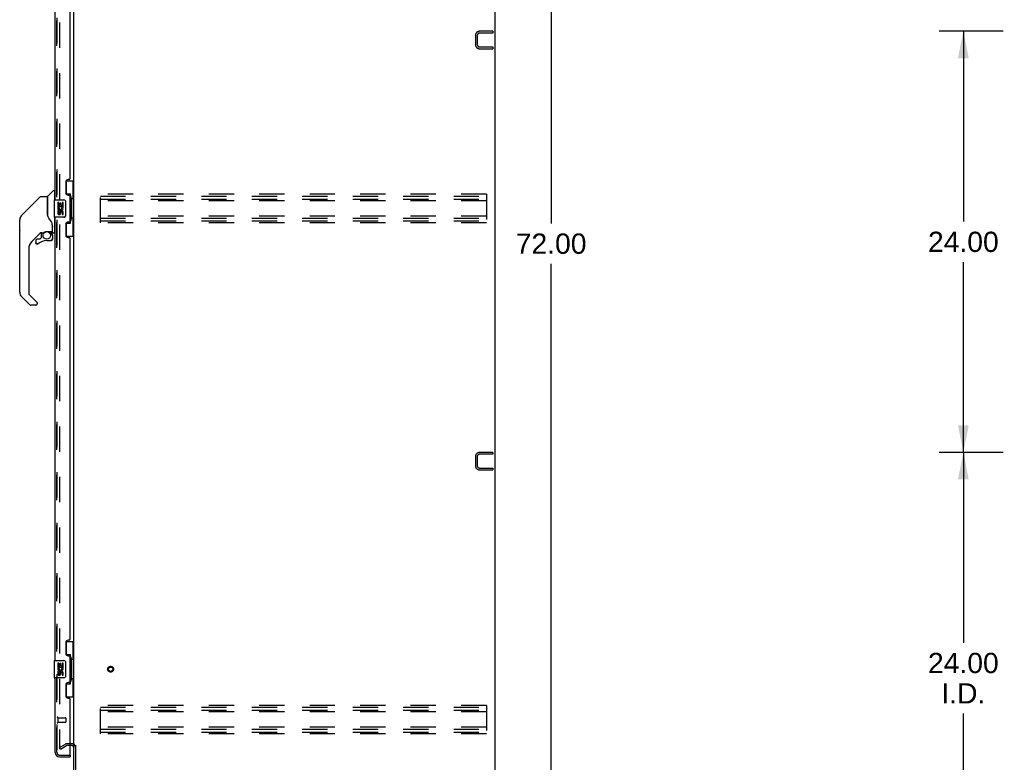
# Model space of a CAD drawing. Header units: inches. Extents: x 0 to 262, y 0 to 169.
# Tile 28 of 33: x 132 to 188, y 57 to 99. Entities that reach past the tile are written whole.
import ezdxf

# ---------------------------------------------------------------- set-up
doc = ezdxf.new("R2010")
doc.units = ezdxf.units.IN
doc.header["$LTSCALE"] = 14.384615
doc.header["$MEASUREMENT"] = 0
doc.linetypes.add('HIDDEN', pattern=[0.2, 0.1, -0.1])
doc.layers.get('0').update_dxf_attribs({"linetype": 'CONTINUOUS'})
for name, color, linetype in [('DEFAULT_2', 8, 'HIDDEN'), ('DIMENSIONS', 7, 'CONTINUOUS'), ('LEFTHAND_DOOR_ASSEMBLY', 7, 'CONTINUOUS'), ('RIGHTHAND_DOOR_ASSEMBLY', 7, 'CONTINUOUS')]:
    doc.layers.add(name, color=color, linetype=linetype)
doc.styles.get("Standard").update_dxf_attribs({"font": 'arial.ttf'})
doc.dimstyles.new('DIMSTYLE_1', dxfattribs={"dimtxt": 1.153846, "dimasz": 1.538462, "dimexe": 0.09, "dimexo": 0.07, "dimgap": 0.0375, "dimtad": 0, "dimtih": 1, "dimtoh": 1, "dimzin": 4, "dimdsep": 46, "dimtxsty": 'Standard', "dimblk": '_FILLED', "dimblk1": '_FILLED', "dimblk2": '_FILLED', "dimcen": 0.09, "dimadec": 3, "dimazin": 1, "dimtfac": 1, "dimtdec": 3, "dimtofl": 0, "dimtmove": 0, "dimatfit": 3, "dimldrblk": '_FILLED', "dimfxl": 0, "dimtolj": 1, "dimtzin": 4, "dimarcsym": 0})

# ---------------------------------------------------------------- blocks, each defined once
blk = doc.blocks.new('_FILLED')
at = {"color": 0, "linetype": 'ByBlock'}
blk.add_solid([(0, 0), (-1, 0.2), (-1, -0.2)], dxfattribs=at)
blk = doc.blocks.new('*D2')
at = {"layer": 'DIMENSIONS', "color": 2, "linetype": 'Continuous'}
for p, q in [((159.885, 122.273), (163.517, 122.273)), ((162.133, 122.273), (162.133, 87.427)), ((162.133, 50.273), (162.133, 85.12)), ((159.885, 50.273), (163.517, 50.273))]:
    blk.add_line(p, q, dxfattribs=at)
at = {"layer": 'DIMENSIONS', "color": 2, "linetype": 'Continuous', "xscale": 1.5384615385, "yscale": 1.5384615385, "zscale": 1.5384615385}
for p, rotation in [((162.133, 122.273), 90), ((162.133, 50.273), 270)]:
    blk.add_blockref('_FILLED', p, dxfattribs=dict(at, rotation=rotation))
at = {"layer": 'DIMENSIONS', "color": 2, "linetype": 'Continuous', "insert": (162.133, 86.85), "char_height": 1.1538, "width": 4.03203, "attachment_point": 2, "line_spacing_factor": 0.9}
blk.add_mtext('72.00', dxfattribs=at)
blk = doc.blocks.new('*D6')
at = {"layer": 'DIMENSIONS', "color": 2, "linetype": 'Continuous'}
for p, q in [((187.895, 74.377), (184.246, 74.377)), ((185.63, 74.377), (185.63, 63.531)), ((185.63, 50.377), (185.63, 59.493)), ((187.771, 50.377), (184.246, 50.377))]:
    blk.add_line(p, q, dxfattribs=at)
at = {"layer": 'DIMENSIONS', "color": 2, "linetype": 'Continuous', "xscale": 1.5384615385, "yscale": 1.5384615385, "zscale": 1.5384615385}
for p, rotation in [((185.63, 74.377), 90), ((185.63, 50.377), 270)]:
    blk.add_blockref('_FILLED', p, dxfattribs=dict(at, rotation=rotation))
at = {"layer": 'DIMENSIONS', "color": 2, "linetype": 'Continuous', "insert": (185.63, 62.954), "char_height": 1.1538, "width": 4.03203, "attachment_point": 2, "line_spacing_factor": 0.9}
blk.add_mtext('24.00\\PI.D.', dxfattribs=at)
blk = doc.blocks.new('*D7')
at = {"layer": 'DIMENSIONS', "color": 2, "linetype": 'Continuous'}
for p, q in [((187.895, 98.377), (184.246, 98.377)), ((185.63, 98.377), (185.63, 87.531)), ((185.63, 74.377), (185.63, 85.224)), ((187.895, 74.377), (184.246, 74.377))]:
    blk.add_line(p, q, dxfattribs=at)
at = {"layer": 'DIMENSIONS', "color": 2, "linetype": 'Continuous', "xscale": 1.5384615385, "yscale": 1.5384615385, "zscale": 1.5384615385}
for p, rotation in [((185.63, 98.377), 90), ((185.63, 74.377), 270)]:
    blk.add_blockref('_FILLED', p, dxfattribs=dict(at, rotation=rotation))
at = {"layer": 'DIMENSIONS', "color": 2, "linetype": 'Continuous', "insert": (185.63, 86.954), "char_height": 1.1538, "width": 4.03203, "attachment_point": 2, "line_spacing_factor": 0.9}
blk.add_mtext('24.00', dxfattribs=at)

msp = doc.modelspace()

# ---------------------------------------------------------------- linework, layer by layer
at = {"color": 3, "linetype": 'Continuous'}
for p, q in [((158.92, 122.169), (158.92, 50.377)), ((134.92, 57.721), (134.92, 118.825)), ((134.835, 57.669), (134.716, 57.669)), ((134.92, 50.462), (134.92, 57.69)), ((135.024, 57.691), (135.024, 50.467))]:
    msp.add_line(p, q, dxfattribs=at)
at = {"color": 7, "linetype": 'Continuous'}
msp.add_line((134.92, 57.721), (134.92, 57.69), dxfattribs=at)
at = {"color": 3, "linetype": 'Continuous'}
msp.add_arc((134.835, 57.584), 0.085, 0, 90, dxfattribs=at)
at = {"layer": 'DEFAULT_2', "color": 8, "linetype": 'HIDDEN'}
for p, q in [((134.108, 119.008), (134.108, 57.539)), ((158.816, 98.377), (158.063, 98.377)), ((158.816, 98.273), (158.063, 98.273)), ((158.816, 98.377), (158.816, 98.273)), ((157.816, 98.131), (157.816, 97.624)), ((157.92, 98.131), (157.92, 97.624)), ((158.063, 97.481), (158.816, 97.481)), ((158.063, 97.377), (158.816, 97.377)), ((158.816, 97.481), (158.816, 97.377)), ((136.441, 87.461), (136.441, 89.086)), ((158.441, 89.086), (136.441, 89.086)), ((136.441, 88.982), (158.441, 88.982)), ((136.441, 88.815), (158.441, 88.815)), ((158.441, 88.711), (136.441, 88.711)), ((158.441, 89.086), (158.441, 87.461)), ((158.441, 87.836), (136.441, 87.836)), ((136.441, 87.732), (158.441, 87.732)), ((136.441, 87.565), (158.441, 87.565)), ((158.441, 87.461), (136.441, 87.461)), ((157.816, 74.131), (157.816, 73.624)), ((157.92, 74.131), (157.92, 73.624)), ((158.816, 74.377), (158.063, 74.377)), ((158.816, 74.273), (158.063, 74.273)), ((158.816, 74.377), (158.816, 74.273)), ((158.063, 73.481), (158.816, 73.481)), ((158.063, 73.377), (158.816, 73.377)), ((158.816, 73.481), (158.816, 73.377)), ((158.441, 59.961), (136.441, 59.961)), ((136.441, 58.336), (136.441, 59.961)), ((136.441, 59.857), (158.441, 59.857)), ((136.441, 59.69), (158.441, 59.69)), ((158.441, 59.586), (136.441, 59.586)), ((158.441, 59.961), (158.441, 58.336)), ((158.441, 58.711), (136.441, 58.711)), ((136.441, 58.607), (158.441, 58.607)), ((136.441, 58.44), (158.441, 58.44)), ((158.441, 58.336), (136.441, 58.336)), ((134.108, 57.559), (134.448, 57.755)), ((134.16, 57.469), (134.108, 57.559)), ((134.16, 57.469), (134.5, 57.665)), ((134.835, 57.773), (134.516, 57.773)), ((134.716, 57.669), (134.516, 57.669))]:
    msp.add_line(p, q, dxfattribs=at)
for points in [[(134.108, 57.539), (134.108, 57.537), (134.108, 57.535), (134.109, 57.532), (134.11, 57.53), (134.11, 57.528), (134.112, 57.526)], [(134.125, 57.519), (134.123, 57.519), (134.121, 57.519), (134.12, 57.52), (134.118, 57.521), (134.116, 57.522), (134.114, 57.523), (134.113, 57.525), (134.112, 57.526)], [(134.133, 57.521), (134.131, 57.52), (134.129, 57.52), (134.127, 57.519), (134.125, 57.519), (134.125, 57.519)]]:
    msp.add_lwpolyline(points, dxfattribs=at)
for radius in [0.164, 0.124]:
    msp.add_circle((137.024, 62.023), radius, dxfattribs=at)
for centre, radius, start, end in [((158.063, 98.131), 0.246, 90, 180), ((158.063, 98.131), 0.142, 90, 180), ((158.063, 97.624), 0.246, 180, 270), ((158.063, 97.624), 0.142, 180, 270), ((158.063, 74.131), 0.246, 90, 180), ((158.063, 74.131), 0.142, 90, 180), ((158.063, 73.624), 0.246, 180, 270), ((158.063, 73.624), 0.142, 180, 270), ((134.516, 57.636), 0.137, 90, 120), ((134.516, 57.636), 0.033, 90, 120), ((134.835, 57.584), 0.189, 0, 90)]:
    msp.add_arc(centre, radius, start, end, dxfattribs=at)
at = {"layer": 'LEFTHAND_DOOR_ASSEMBLY', "color": 8, "linetype": 'HIDDEN'}
for p, q in [((133.966, 57.27), (133.966, 119.277)), ((134.109, 57.127), (134.696, 57.127))]:
    msp.add_line(p, q, dxfattribs=at)
msp.add_arc((134.109, 57.27), 0.142, 180, 270, dxfattribs=at)
at = {"layer": 'RIGHTHAND_DOOR_ASSEMBLY', "color": 8, "linetype": 'HIDDEN'}
for p, q in [((133.966, 119.277), (133.966, 57.27)), ((134.009, 59.269), (134.009, 58.985)), ((134.009, 59.251), (134.456, 59.251)), ((134.009, 59.003), (134.456, 59.003)), ((134.466, 59.241), (134.466, 59.013)), ((134.109, 57.127), (134.696, 57.127))]:
    msp.add_line(p, q, dxfattribs=at)
at = {"layer": 'RIGHTHAND_DOOR_ASSEMBLY', "color": 3, "linetype": 'Continuous'}
for p, q in [((133.862, 88.773), (133.862, 114.023)), ((134.716, 89.981), (134.716, 112.816)), ((134.656, 89.921), (134.596, 89.921)), ((134.466, 89.791), (134.466, 89.171)), ((134.596, 89.041), (134.656, 89.041)), ((134.716, 87.566), (134.716, 88.981)), ((133.862, 62.523), (133.862, 87.773)), ((134.466, 87.376), (134.466, 86.756)), ((134.656, 87.506), (134.596, 87.506)), ((134.596, 86.626), (134.656, 86.626)), ((134.716, 63.731), (134.716, 86.566)), ((134.466, 63.541), (134.466, 62.921)), ((134.656, 63.671), (134.596, 63.671)), ((134.596, 62.791), (134.656, 62.791)), ((134.716, 61.316), (134.716, 62.731)), ((133.862, 57.27), (133.862, 61.523)), ((134.656, 61.256), (134.596, 61.256)), ((134.466, 61.126), (134.466, 60.506)), ((134.596, 60.376), (134.656, 60.376)), ((134.716, 57.147), (134.716, 60.316)), ((134.109, 57.023), (134.716, 57.023))]:
    msp.add_line(p, q, dxfattribs=at)
at = {"layer": 'RIGHTHAND_DOOR_ASSEMBLY', "color": 7, "linetype": 'Continuous'}
for p, q in [((134.48, 89.848), (134.92, 89.848)), ((134.516, 89.069), (134.516, 89.848)), ((134.881, 88.823), (134.881, 89.848)), ((133.438, 88.971), (133.733, 89.266)), ((133.815, 89.277), (133.76, 89.277)), ((133.823, 89.27), (133.823, 88.773)), ((132.267, 88.202), (133.005, 88.939)), ((133.06, 88.962), (133.413, 88.962)), ((133.421, 88.955), (133.421, 87.911)), ((133.429, 87.899), (133.429, 88.95)), ((133.802, 88.758), (133.802, 87.788)), ((133.817, 88.773), (134.357, 88.773)), ((133.823, 89.218), (133.862, 89.218)), ((134.516, 89.113), (134.743, 89.113)), ((134.743, 87.433), (134.743, 89.113)), ((134.78, 88.874), (134.78, 88.854)), ((134.78, 88.823), (134.78, 87.723)), ((134.903, 88.823), (134.78, 88.823)), ((134.903, 87.723), (134.903, 88.823)), ((132.267, 88.202), (131.962, 87.896)), ((131.962, 87.897), (132.227, 88.162)), ((132.267, 88.202), (132.267, 88.202)), ((134.005, 88.619), (134.005, 88.389)), ((134.068, 88.619), (134.005, 88.619)), ((134.005, 88.389), (134.267, 88.389)), ((134.005, 88.158), (134.005, 88.022)), ((134.068, 88.158), (134.005, 88.158)), ((134.076, 88.353), (134.018, 88.378)), ((134.068, 88.452), (134.068, 88.619)), ((134.131, 88.452), (134.068, 88.452)), ((134.068, 88.022), (134.068, 88.158)), ((134.131, 88.588), (134.131, 88.452)), ((134.192, 88.588), (134.131, 88.588)), ((134.192, 88.452), (134.192, 88.588)), ((134.257, 88.452), (134.192, 88.452)), ((134.267, 88.389), (134.24, 88.37)), ((134.257, 88.619), (134.257, 88.452)), ((134.32, 88.619), (134.257, 88.619)), ((134.301, 88.389), (134.32, 88.389)), ((134.32, 88.389), (134.32, 88.619)), ((134.457, 88.673), (134.457, 87.873)), ((131.84, 87.035), (131.84, 87.622)), ((131.847, 83.515), (131.847, 87.618)), ((131.862, 87.726), (131.854, 87.695)), ((131.895, 87.807), (131.895, 87.806)), ((133.441, 87.866), (133.422, 87.919)), ((133.47, 87.8), (133.441, 87.866)), ((134.357, 87.773), (133.817, 87.773)), ((133.823, 87.773), (133.823, 86.903)), ((134.131, 88.064), (134.131, 88.022)), ((134.192, 88.001), (134.192, 88.07)), ((134.257, 88.064), (134.257, 87.928)), ((134.257, 87.928), (134.32, 87.928)), ((134.32, 87.928), (134.32, 88.064)), ((134.903, 87.723), (134.78, 87.723)), ((134.78, 87.693), (134.78, 87.673)), ((134.881, 86.698), (134.881, 87.723)), ((133.697, 87.342), (133.696, 87.366)), ((133.697, 87.342), (133.697, 86.987)), ((133.705, 87.336), (133.705, 87.344)), ((133.705, 86.935), (133.705, 87.336)), ((134.516, 86.698), (134.516, 87.478)), ((134.516, 87.433), (134.743, 87.433)), ((133.027, 86.894), (132.531, 86.399)), ((132.756, 86.446), (132.756, 86.327)), ((132.987, 86.525), (132.835, 86.525)), ((133.067, 86.6), (132.996, 86.528)), ((133.071, 86.892), (133.071, 86.608)), ((133.109, 86.895), (133.185, 86.895)), ((133.382, 86.967), (133.677, 86.967)), ((133.386, 86.446), (133.622, 86.446)), ((133.578, 86.967), (133.643, 86.902)), ((133.638, 86.896), (133.635, 86.894)), ((133.69, 86.762), (133.699, 86.762)), ((133.699, 86.525), (133.69, 86.525)), ((133.701, 86.762), (133.701, 86.525)), ((133.744, 86.895), (133.815, 86.895)), ((133.823, 86.955), (133.862, 86.955)), ((134.48, 86.698), (134.92, 86.698)), ((132.358, 85.982), (132.358, 83.43)), ((132.758, 86.318), (132.758, 86.327)), ((132.767, 86.327), (132.758, 86.327)), ((132.835, 86.25), (132.826, 86.251)), ((132.844, 86.251), (132.835, 86.25)), ((132.852, 86.252), (132.844, 86.251)), ((132.861, 86.255), (132.852, 86.252)), ((132.869, 86.258), (132.861, 86.255)), ((132.876, 86.262), (132.869, 86.258)), ((132.884, 86.268), (132.876, 86.262)), ((132.414, 82.785), (131.962, 83.237)), ((132.381, 83.374), (132.813, 82.943)), ((132.752, 82.762), (132.47, 82.762)), ((132.831, 82.9), (132.831, 82.84)), ((134.48, 63.598), (134.92, 63.598)), ((134.516, 62.819), (134.516, 63.598)), ((134.881, 62.573), (134.881, 63.598)), ((134.516, 62.863), (134.743, 62.863)), ((134.743, 61.183), (134.743, 62.863)), ((133.802, 62.508), (133.802, 61.538)), ((133.817, 62.523), (134.357, 62.523)), ((134.068, 62.369), (134.005, 62.369)), ((134.005, 62.369), (134.005, 62.139)), ((134.068, 62.202), (134.068, 62.369)), ((134.192, 62.338), (134.131, 62.338)), ((134.131, 62.338), (134.131, 62.202)), ((134.192, 62.202), (134.192, 62.338)), ((134.32, 62.369), (134.257, 62.369)), ((134.257, 62.369), (134.257, 62.202)), ((134.32, 62.139), (134.32, 62.369)), ((134.457, 62.423), (134.457, 61.623)), ((134.78, 62.624), (134.78, 62.604)), ((134.903, 62.573), (134.78, 62.573)), ((134.78, 62.573), (134.78, 61.473)), ((134.903, 61.473), (134.903, 62.573)), ((134.005, 62.139), (134.267, 62.139)), ((134.068, 61.908), (134.005, 61.908)), ((134.005, 61.908), (134.005, 61.772)), ((134.076, 62.103), (134.018, 62.128)), ((134.131, 62.202), (134.068, 62.202)), ((134.068, 61.772), (134.068, 61.908)), ((134.131, 61.814), (134.131, 61.772)), ((134.257, 62.202), (134.192, 62.202)), ((134.192, 61.751), (134.192, 61.82)), ((134.267, 62.139), (134.24, 62.12)), ((134.257, 61.814), (134.257, 61.678)), ((134.301, 62.139), (134.32, 62.139)), ((134.32, 61.678), (134.32, 61.814)), ((134.357, 61.523), (133.817, 61.523)), ((134.257, 61.678), (134.32, 61.678)), ((134.516, 60.448), (134.516, 61.228)), ((134.516, 61.183), (134.743, 61.183)), ((134.903, 61.473), (134.78, 61.473)), ((134.78, 61.443), (134.78, 61.423)), ((134.881, 60.448), (134.881, 61.473)), ((134.48, 60.448), (134.92, 60.448)), ((134.696, 57.127), (134.716, 57.127)), ((134.716, 57.127), (134.716, 57.023))]:
    msp.add_line(p, q, dxfattribs=at)
for points in [[(133.005, 88.939), (133.012, 88.946), (133.021, 88.952), (133.03, 88.956), (133.04, 88.96), (133.05, 88.962), (133.06, 88.962)], [(134.451, 88.71), (134.453, 88.704), (134.454, 88.698), (134.455, 88.692), (134.456, 88.686), (134.457, 88.68), (134.457, 88.673)], [(134.707, 89.012), (134.71, 89.016), (134.715, 89.024), (134.72, 89.032), (134.724, 89.04), (134.728, 89.047), (134.731, 89.053), (134.734, 89.059), (134.737, 89.064), (134.739, 89.07), (134.74, 89.074), (134.742, 89.079), (134.743, 89.083), (134.743, 89.086), (134.743, 89.09)], [(131.962, 87.896), (131.94, 87.873), (131.915, 87.84), (131.893, 87.804), (131.875, 87.766), (131.862, 87.726)], [(133.421, 88.08), (133.422, 88.081), (133.422, 88.082), (133.423, 88.083), (133.425, 88.085), (133.428, 88.086), (133.429, 88.087)], [(133.644, 87.512), (133.593, 87.585), (133.544, 87.663), (133.504, 87.733), (133.47, 87.8)], [(134.457, 87.873), (134.457, 87.867), (134.456, 87.861), (134.455, 87.855), (134.454, 87.849), (134.453, 87.843), (134.451, 87.837)], [(133.696, 87.366), (133.691, 87.4), (133.682, 87.434), (133.67, 87.467), (133.655, 87.495), (133.644, 87.512)], [(133.697, 87.297), (133.697, 87.296), (133.698, 87.292), (133.7, 87.288), (133.7, 87.285)], [(133.7, 87.285), (133.702, 87.278), (133.703, 87.272), (133.704, 87.265), (133.704, 87.259), (133.705, 87.252), (133.705, 87.246)], [(134.743, 87.457), (134.743, 87.461), (134.743, 87.464), (134.742, 87.468), (134.74, 87.473), (134.739, 87.477), (134.737, 87.482), (134.734, 87.488), (134.731, 87.494), (134.728, 87.5), (134.724, 87.507), (134.72, 87.515), (134.715, 87.523), (134.71, 87.531), (134.707, 87.534)], [(133.186, 86.896), (133.191, 86.896), (133.194, 86.897), (133.197, 86.899), (133.2, 86.9), (133.203, 86.901), (133.206, 86.903), (133.209, 86.905), (133.212, 86.907)], [(133.212, 86.907), (133.225, 86.916), (133.23, 86.919), (133.236, 86.923), (133.242, 86.926), (133.248, 86.93), (133.256, 86.934), (133.264, 86.938), (133.272, 86.942), (133.281, 86.946), (133.291, 86.95), (133.302, 86.954), (133.313, 86.957), (133.325, 86.96), (133.338, 86.963), (133.351, 86.965), (133.364, 86.966), (133.378, 86.967), (133.382, 86.967)], [(133.699, 86.525), (133.698, 86.516), (133.697, 86.508), (133.694, 86.5), (133.691, 86.492), (133.687, 86.484), (133.682, 86.477), (133.676, 86.471), (133.67, 86.465), (133.663, 86.46), (133.655, 86.456), (133.647, 86.453), (133.639, 86.45), (133.631, 86.449), (133.622, 86.448)], [(133.622, 86.457), (133.63, 86.458), (133.637, 86.459), (133.644, 86.461), (133.651, 86.464), (133.658, 86.468), (133.664, 86.472), (133.67, 86.477), (133.675, 86.483), (133.679, 86.489), (133.683, 86.495), (133.686, 86.502), (133.688, 86.51), (133.689, 86.517), (133.69, 86.525)], [(133.622, 86.457), (133.622, 86.455), (133.622, 86.452)], [(133.622, 86.452), (133.622, 86.451), (133.622, 86.45), (133.622, 86.449), (133.622, 86.448), (133.622, 86.448)], [(133.69, 86.762), (133.689, 86.777), (133.687, 86.791), (133.684, 86.806), (133.681, 86.82), (133.675, 86.833), (133.669, 86.847), (133.662, 86.859), (133.654, 86.872), (133.645, 86.883), (133.635, 86.894)], [(133.642, 86.9), (133.641, 86.9), (133.641, 86.9), (133.641, 86.899), (133.64, 86.898), (133.638, 86.896)], [(133.642, 86.9), (133.652, 86.889), (133.661, 86.877), (133.67, 86.864), (133.677, 86.851), (133.684, 86.837), (133.689, 86.823), (133.693, 86.808), (133.696, 86.793), (133.698, 86.778), (133.699, 86.762)], [(132.826, 86.251), (132.818, 86.252), (132.809, 86.254), (132.801, 86.258), (132.794, 86.262), (132.787, 86.267), (132.78, 86.273), (132.775, 86.279), (132.77, 86.286), (132.766, 86.293), (132.762, 86.301), (132.76, 86.31), (132.758, 86.318)], [(132.767, 86.327), (132.767, 86.319), (132.768, 86.311), (132.771, 86.304), (132.774, 86.297), (132.777, 86.29), (132.782, 86.284), (132.787, 86.278), (132.793, 86.273), (132.799, 86.269), (132.806, 86.265), (132.813, 86.263), (132.82, 86.26), (132.828, 86.259), (132.835, 86.259), (132.843, 86.259), (132.85, 86.261), (132.858, 86.263), (132.865, 86.266), (132.872, 86.27), (132.878, 86.274)], [(132.818, 82.937), (132.817, 82.938), (132.816, 82.939), (132.815, 82.94), (132.814, 82.941), (132.814, 82.942), (132.813, 82.943)], [(134.451, 62.46), (134.453, 62.454), (134.454, 62.448), (134.455, 62.442), (134.456, 62.436), (134.457, 62.43), (134.457, 62.423)], [(134.707, 62.762), (134.71, 62.766), (134.715, 62.774), (134.72, 62.782), (134.724, 62.79), (134.728, 62.797), (134.731, 62.803), (134.734, 62.809), (134.737, 62.814), (134.739, 62.82), (134.74, 62.824), (134.742, 62.829), (134.743, 62.833), (134.743, 62.836), (134.743, 62.84)], [(134.457, 61.623), (134.457, 61.617), (134.456, 61.611), (134.455, 61.605), (134.454, 61.599), (134.453, 61.593), (134.451, 61.587)], [(134.743, 61.207), (134.743, 61.211), (134.743, 61.214), (134.742, 61.218), (134.74, 61.223), (134.739, 61.227), (134.737, 61.232), (134.734, 61.238), (134.731, 61.244), (134.728, 61.25), (134.724, 61.257), (134.72, 61.265), (134.715, 61.273), (134.71, 61.281), (134.707, 61.284)]]:
    msp.add_lwpolyline(points, dxfattribs=at)
msp.add_circle((133.386, 86.741), 0.217, dxfattribs=at)
at = {"layer": 'RIGHTHAND_DOOR_ASSEMBLY', "color": 3, "linetype": 'Continuous'}
for centre, radius, start, end in [((134.596, 89.791), 0.13, 90, 180), ((134.656, 89.981), 0.06, 270, 360), ((134.596, 89.171), 0.13, 180, 270), ((134.656, 88.981), 0.06, 0, 90), ((134.656, 87.566), 0.06, 270, 360), ((134.596, 87.376), 0.13, 90, 180), ((134.596, 86.756), 0.13, 180, 270), ((134.656, 86.566), 0.06, 0, 90), ((134.596, 63.541), 0.13, 90, 180), ((134.656, 63.731), 0.06, 270, 360), ((134.596, 62.921), 0.13, 180, 270), ((134.656, 62.731), 0.06, 0, 90), ((134.596, 61.126), 0.13, 90, 180), ((134.656, 61.316), 0.06, 270, 360), ((134.596, 60.506), 0.13, 180, 270), ((134.656, 60.316), 0.06, 0, 90), ((134.109, 57.27), 0.246, 180, 270), ((134.696, 57.147), 0.02, 270, 360)]:
    msp.add_arc(centre, radius, start, end, dxfattribs=at)
at = {"layer": 'RIGHTHAND_DOOR_ASSEMBLY', "color": 7, "linetype": 'Continuous'}
for centre, radius, start, end in [((133.76, 89.238), 0.0394, 90, 135), ((133.815, 89.27), 0.00787, 0, 90), ((133.413, 88.955), 0.00787, 0, 90), ((133.441, 88.781), 0.0197, 180, 233.006), ((133.459, 88.95), 0.0295, 135, 180), ((133.817, 88.758), 0.015, 90, 180), ((134.357, 88.673), 0.1, 21.205, 90), ((134.162, 88.315), 0.157, 156.5966, 341.8791), ((134.162, 88.315), 0.0943, 156.5966, 35.1122), ((134.225, 88.064), 0.0943, 0, 180), ((134.162, 88.315), 0.157, 25.737, 27.8532), ((134.166, 88.316), 0.154, 341.4199, 26.1963), ((131.859, 87.622), 0.0197, 128.2199, 180), ((132.24, 87.618), 0.394, 168.7096, 180), ((132.24, 87.618), 0.394, 135, 167.3768), ((133.817, 87.788), 0.015, 180, 270), ((134.1, 88.022), 0.0943, 180, 248.6704), ((134.1, 88.022), 0.0943, 248.6999, 347.4338), ((134.1, 88.022), 0.0314, 180, 0.0485), ((134.226, 88.059), 0.0362, 83.4285, 161.7628), ((134.225, 88.064), 0.0314, 0, 81.2295), ((134.357, 87.873), 0.1, 270, 338.7946), ((131.859, 87.035), 0.0197, 180, 229.7821), ((132.835, 86.446), 0.0787, 90, 180), ((133.386, 85.659), 0.787, 90, 129.5212), ((133.109, 86.699), 0.197, 90, 129.3806), ((132.987, 86.537), 0.0118, 270, 315), ((133.059, 86.608), 0.0118, 315, 360), ((133.622, 86.525), 0.0787, 270, 360), ((133.504, 86.762), 0.197, 0, 45), ((133.677, 86.987), 0.0197, 270, 360), ((133.744, 86.935), 0.0394, 180, 270), ((133.815, 86.903), 0.00787, 270, 360), ((132.949, 85.982), 0.591, 135, 180), ((132.835, 86.327), 0.0787, 180, 309.5212), ((132.24, 83.515), 0.394, 180, 225), ((132.437, 83.43), 0.0787, 180, 225), ((132.47, 82.84), 0.0787, 225, 270), ((132.752, 82.84), 0.0787, 270, 360), ((132.772, 82.9), 0.0591, 0, 38.8674), ((133.817, 62.508), 0.015, 90, 180), ((134.357, 62.423), 0.1, 21.205, 90), ((134.162, 62.065), 0.157, 156.5966, 341.8791), ((134.1, 61.772), 0.0943, 180, 248.6704), ((134.1, 61.772), 0.0943, 248.6999, 347.4338), ((134.162, 62.065), 0.0943, 156.5966, 35.1122), ((134.1, 61.772), 0.0314, 180, 0.0485), ((134.225, 61.814), 0.0943, 0, 180), ((134.226, 61.809), 0.0362, 83.4285, 161.7628), ((134.225, 61.814), 0.0314, 0, 81.2295), ((134.162, 62.065), 0.157, 25.737, 27.8532), ((134.166, 62.066), 0.154, 341.4199, 26.1963), ((133.817, 61.538), 0.015, 180, 270), ((134.357, 61.623), 0.1, 270, 338.7946), ((134.026, 57.413), 0.26, 270, 272.6236)]:
    msp.add_arc(centre, radius, start, end, dxfattribs=at)
at = {"layer": 'RIGHTHAND_DOOR_ASSEMBLY', "color": 8, "linetype": 'HIDDEN'}
for centre, radius, start, end in [((133.988, 59.269), 0.0215, 0, 180), ((133.988, 58.985), 0.0215, 180, 360), ((134.456, 59.241), 0.01, 0, 90), ((134.456, 59.013), 0.01, 270, 360), ((134.109, 57.27), 0.142, 180, 270)]:
    msp.add_arc(centre, radius, start, end, dxfattribs=at)
at = {"layer": 'RIGHTHAND_DOOR_ASSEMBLY', "color": 7, "linetype": 'Continuous'}
for centre, start_param, end_param in [((134.676, 88.864), -1.51401, -0.699287), ((134.676, 88.864), -2.442306, -1.627583), ((134.676, 87.683), -1.51401, -0.699287), ((134.676, 87.683), -2.442306, -1.627583), ((134.676, 62.614), -1.51401, -0.699287), ((134.676, 62.614), -2.442306, -1.627583), ((134.676, 61.433), -1.51401, -0.699287), ((134.676, 61.433), -2.442306, -1.627583)]:
    msp.add_ellipse(centre, major_axis=(0, 0.18), ratio=0.579493, start_param=start_param, end_param=end_param, dxfattribs=at)

# ---------------------------------------------------------------- dimensions: what is measured, and where the dimension line sits
at = {"layer": 'DIMENSIONS', "color": 2, "linetype": 'Continuous'}
for base, p1, p2, angle, picture, middle in [((162.133, 50.273), (159.815, 122.273), (159.815, 50.273), 270, '*D2', (162.132, 86.267)), ((185.63, 98.377), (187.965, 74.377), (187.965, 98.377), 90, '*D7', (185.615, 86.371))]:
    dim = msp.add_linear_dim(base=base, p1=p1, p2=p2, angle=angle, dimstyle='DIMSTYLE_1', dxfattribs=at)
    dim.commit()
    dim.dimension.update_dxf_attribs({"geometry": picture, "text_midpoint": middle, "dimtype": 160})
dim = msp.add_linear_dim(base=(185.63, 50.377), p1=(187.965, 74.377), p2=(187.841, 50.377), angle=270, text='<>\\PI.D.', dimstyle='DIMSTYLE_1', dxfattribs=at)
dim.commit()
dim.dimension.update_dxf_attribs({"geometry": '*D6', "text_midpoint": (185.63, 61.512), "dimtype": 160})

doc.saveas('drawing.dxf')
